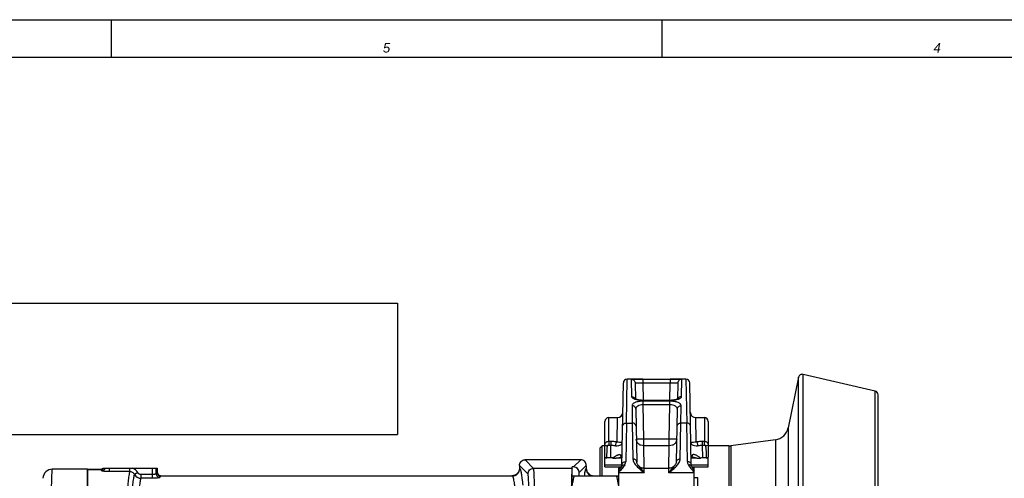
# Model space of a CAD drawing. Header units: millimetres. Extents: x 0 to 1189, y 0 to 841.
# Tile 53 of 68: x 575 to 785, y 743 to 841. Entities that reach past the tile are written whole.
import ezdxf

# ---------------------------------------------------------------- set-up
doc = ezdxf.new("R2010")
doc.units = ezdxf.units.MM
doc.header["$LTSCALE"] = 65.395
doc.layers.get('0').update_dxf_attribs({"linetype": 'CONTINUOUS'})
for name, color, linetype in [('3_ALL_AXES', 7, 'CONTINUOUS'), ('7_ALL_NOTE', 7, 'CONTINUOUS'), ('LAY0001', 7, 'CONTINUOUS')]:
    doc.layers.add(name, color=color, linetype=linetype)
doc.styles.add('TEXTSTYLE_3', font='ariali.ttf')

msp = doc.modelspace()

# ---------------------------------------------------------------- linework, layer by layer
at = {"color": 7, "linetype": 'Continuous'}
for p, q in [((0, 841), (1189, 841)), ((8, 833), (1181, 833)), ((393.874, 780.587), (655.474, 780.587)), ((655.474, 780.587), (655.474, 752.587)), ((703.296, 746.116), (703.601, 763.601)), ((707.746, 764.387), (704.401, 764.387)), ((706.147, 763.558), (706.206, 760.153)), ((707.746, 764.387), (713.601, 764.387)), ((716.946, 764.387), (713.601, 764.387)), ((715.2, 763.558), (715.141, 760.153)), ((718.051, 746.116), (717.746, 763.601)), ((740.91, 764.782), (738.727, 754.022)), ((757.253, 761.852), (741.874, 765.402)), ((713.522, 759.87), (707.825, 759.87)), ((757.874, 618.502), (757.874, 761.072)), ((706.244, 758.007), (706.441, 746.724)), ((714.906, 746.724), (715.103, 758.007)), ((699.674, 750.386), (699.674, 755.387)), ((700.474, 756.187), (702.292, 756.187)), ((719.055, 756.187), (720.874, 756.187)), ((721.674, 755.387), (721.674, 750.386)), ((393.874, 752.587), (655.474, 752.587)), ((736.014, 751.486), (726.484, 750.215)), ((698.674, 749.787), (699.074, 750.187)), ((698.674, 743.787), (698.674, 749.787)), ((699.674, 750.187), (699.074, 750.187)), ((699.074, 743.787), (699.074, 750.187)), ((726.061, 750.187), (721.674, 750.187)), ((694.514, 747.194), (682.673, 747.194)), ((699.674, 745.69), (699.674, 747.759)), ((701.334, 747.595), (699.674, 747.595)), ((703.245, 747.722), (703.245, 747.721)), ((703.245, 747.722), (703.268, 747.705)), ((718.025, 747.657), (718.046, 747.677)), ((718.046, 747.677), (718.08, 747.705)), ((718.08, 747.705), (718.102, 747.722)), ((718.083, 747.707), (718.103, 747.709)), ((718.102, 747.721), (718.102, 747.722)), ((718.103, 747.709), (718.125, 747.709)), ((721.674, 747.595), (720.442, 747.595)), ((721.674, 745.69), (721.674, 747.759)), ((589.474, 737.298), (589.474, 745.221)), ((589.474, 745.221), (592.274, 745.221)), ((592.762, 745.387), (604.274, 745.387)), ((604.274, 745.387), (604.274, 744.62)), ((681.474, 745.944), (681.474, 745.419)), ((692.992, 745.671), (692.674, 745.671)), ((692.674, 729.869), (692.674, 745.671)), ((695.714, 745.944), (695.714, 745.417)), ((699.674, 746.117), (703.296, 746.117)), ((699.674, 745.69), (703.122, 745.69)), ((706.749, 746.037), (706.749, 746.037)), ((714.598, 746.037), (714.598, 746.037)), ((718.051, 746.117), (721.674, 746.117)), ((718.225, 745.69), (721.674, 745.69)), ((605.073, 743.82), (679.875, 743.82)), ((692.674, 743.787), (702.674, 743.787)), ((694.191, 743.787), (694.191, 744.472)), ((697.313, 743.82), (698.674, 743.82)), ((719.474, 743.387), (718.674, 743.387)), ((719.474, 732.187), (719.474, 743.387))]:
    msp.add_line(p, q, dxfattribs=at)
at = {"color": 2, "linetype": 'Continuous'}
for p, q in [((8, 841), (1181, 841)), ((594.5, 841), (594.5, 833)), ((711.8, 841), (711.8, 833)), ((8, 833), (1181, 833))]:
    msp.add_line(p, q, dxfattribs=at)
at = {"color": 9, "linetype": 'Continuous'}
for p, q in [((704.239, 755.027), (704.401, 764.387)), ((705.411, 760.661), (705.347, 764.343)), ((707.746, 764.387), (707.746, 763.594)), ((707.746, 763.594), (713.601, 763.594)), ((707.746, 763.594), (707.811, 759.869)), ((713.536, 759.869), (713.601, 763.594)), ((713.601, 764.387), (713.601, 763.594)), ((716, 764.343), (715.937, 760.661)), ((716.946, 764.387), (717.108, 755.03)), ((740.91, 614.793), (740.91, 764.782)), ((741.874, 614.172), (741.874, 765.402)), ((757.253, 617.723), (757.253, 761.852)), ((707.825, 759.821), (707.825, 759.87)), ((713.522, 759.821), (707.825, 759.821)), ((713.52, 759.689), (707.827, 759.689)), ((707.827, 758.946), (707.827, 759.689)), ((713.52, 758.946), (713.52, 759.689)), ((713.522, 759.821), (713.522, 759.87)), ((705.444, 758.733), (705.508, 755.03)), ((713.52, 758.946), (707.827, 758.946)), ((707.955, 751.632), (707.827, 758.946)), ((713.392, 751.632), (713.52, 758.946)), ((715.839, 755.03), (715.903, 758.733)), ((700.474, 751.145), (700.474, 756.187)), ((702.292, 756.187), (702.201, 751.067)), ((719.146, 751.067), (719.055, 756.187)), ((720.874, 756.187), (720.874, 751.145)), ((704.239, 755.027), (704.096, 746.802)), ((704.239, 755.03), (705.508, 755.03)), ((705.508, 755.03), (705.641, 747.409)), ((715.706, 747.409), (715.839, 755.03)), ((717.108, 755.03), (715.839, 755.03)), ((717.252, 746.802), (717.108, 755.03)), ((738.727, 754.022), (738.727, 625.553)), ((713.392, 751.632), (707.955, 751.632)), ((707.955, 750.19), (707.955, 751.632)), ((713.392, 750.19), (713.392, 751.632)), ((736.014, 751.486), (736.014, 628.089)), ((713.392, 750.19), (707.955, 750.19)), ((708.041, 745.387), (707.955, 750.19)), ((713.306, 745.387), (713.392, 750.19)), ((726.061, 750.187), (726.061, 629.387)), ((726.484, 750.215), (726.484, 629.359)), ((684.484, 745.383), (682.673, 747.194)), ((694.514, 747.194), (692.992, 745.671)), ((581.725, 738.827), (581.94, 745.187)), ((589.474, 745.154), (592.342, 745.154)), ((592.342, 745.154), (592.274, 745.221)), ((594.084, 745.387), (594.084, 744.678)), ((598.417, 744.678), (594.084, 744.678)), ((598.417, 745.387), (598.417, 744.678)), ((603.264, 743.265), (603.264, 745.387)), ((604.063, 744.252), (604.063, 745.387)), ((683.285, 744.183), (681.474, 745.994)), ((681.474, 745.419), (681.539, 745.353)), ((692.674, 745.383), (684.484, 745.383)), ((695.713, 745.994), (694.191, 744.472)), ((695.714, 745.419), (695.648, 745.353)), ((706.749, 746.037), (706.751, 746.034)), ((708.057, 744.434), (708.036, 745.387)), ((713.291, 744.434), (713.311, 745.387)), ((714.596, 746.035), (714.598, 746.037)), ((600.145, 744.462), (599.453, 744.069)), ((600.837, 744.058), (600.837, 743.265)), ((603.264, 744.058), (600.837, 744.058)), ((603.264, 743.265), (600.837, 743.265)), ((604.274, 744.62), (604.208, 744.554)), ((605.073, 743.82), (605.007, 743.754)), ((605.007, 743.754), (679.94, 743.754)), ((679.875, 743.82), (679.94, 743.754)), ((697.313, 743.82), (697.28, 743.787))]:
    msp.add_line(p, q, dxfattribs=at)
at = {"color": 7, "linetype": 'Continuous'}
for points in [[(707.825, 759.87), (707.759, 759.87), (707.619, 759.873), (707.478, 759.88), (707.339, 759.89), (707.202, 759.904), (707.07, 759.921), (706.944, 759.94), (706.824, 759.962), (706.712, 759.986), (706.609, 760.011), (706.514, 760.037), (706.43, 760.063), (706.356, 760.09), (706.291, 760.115), (706.237, 760.138), (706.193, 760.16), (706.158, 760.179), (706.131, 760.195), (706.118, 760.204)], [(715.245, 760.216), (715.243, 760.214), (715.234, 760.207), (715.216, 760.195), (715.19, 760.179), (715.155, 760.161), (715.111, 760.139), (715.057, 760.115), (714.993, 760.09), (714.919, 760.064), (714.835, 760.038), (714.742, 760.012), (714.639, 759.987), (714.527, 759.963), (714.408, 759.941), (714.282, 759.921), (714.15, 759.905), (714.014, 759.891), (713.875, 759.881), (713.734, 759.874), (713.594, 759.87), (713.522, 759.87)], [(703.223, 747.709), (703.246, 747.709), (703.264, 747.707)], [(703.268, 747.705), (703.301, 747.677), (703.323, 747.657)], [(703.296, 746.116), (703.295, 746.097), (703.29, 746.061), (703.282, 746.018), (703.269, 745.97), (703.25, 745.917), (703.235, 745.878)], [(706.749, 746.037), (706.698, 746.109), (706.608, 746.248), (706.54, 746.376), (706.491, 746.489), (706.46, 746.587), (706.445, 746.669), (706.441, 746.724)], [(708.036, 745.387), (707.973, 745.389), (707.846, 745.399), (707.72, 745.419), (707.597, 745.449), (707.476, 745.489), (707.358, 745.538), (707.245, 745.597), (707.137, 745.664), (707.034, 745.74), (706.938, 745.824), (706.849, 745.915), (706.767, 746.013), (706.749, 746.037)], [(714.598, 746.037), (714.581, 746.015), (714.5, 745.917), (714.411, 745.826), (714.315, 745.742), (714.213, 745.666), (714.105, 745.599), (713.993, 745.54), (713.875, 745.49), (713.755, 745.45), (713.631, 745.42), (713.506, 745.399), (713.379, 745.389), (713.311, 745.387)], [(714.906, 746.724), (714.902, 746.668), (714.887, 746.586), (714.856, 746.488), (714.807, 746.375), (714.739, 746.248), (714.649, 746.108), (714.598, 746.037)], [(718.113, 745.878), (718.098, 745.915), (718.079, 745.969), (718.066, 746.017), (718.057, 746.06), (718.052, 746.096), (718.051, 746.116)]]:
    msp.add_lwpolyline(points, dxfattribs=at)
for centre, radius, start, end in [((704.401, 763.587), 0.8, 90, 179), ((716.946, 763.587), 0.8, 1, 90), ((741.694, 764.623), 0.8, 77, 168.53047), ((757.074, 761.072), 0.8, 0, 77), ((702.292, 757.387), 1.2, 270, 359), ((719.055, 757.387), 1.2, 181, 270), ((700.474, 755.387), 0.8, 90, 180), ((720.874, 755.387), 0.8, 0, 90), ((735.591, 754.658), 3.2, 277.59464, 348.53047), ((726.061, 753.387), 3.2, 270, 277.59464), ((581.94, 743.187), 2, 90, 178)]:
    msp.add_arc(centre, radius, start, end, dxfattribs=at)
at = {"color": 9, "linetype": 'Continuous'}
for centre, radius, start, end in [((715.873, 759.899), 0.737, 155.68641, 157.44372), ((592.34, 745.954), 0.801, 270.07925, 314.9272), ((598.413, 743.481), 1.991, 29.50792, 73.23251), ((710.089, 748.502), 4.151, 216.46594, 216.85426), ((711.268, 748.494), 4.138, 323.16954, 323.54453), ((600.84, 744.865), 1.6, 209.86947, 269.86522)]:
    msp.add_arc(centre, radius, start, end, dxfattribs=at)
at = {"color": 7, "linetype": 'Continuous'}
for centre, major_axis, ratio, start_param, end_param in [((682.572, 746.095), (1.141, 0.439), 0.8825727, 1.159796, 1.1812399), ((694.615, 746.095), (-1.141, 0.439), 0.8825727, -1.1812399, -1.159796), ((592.273, 746.022), (0.566, -0.566), 0.9987828, -0.7847892, -0.1286239), ((681.874, 750.217), (0.384, 4.461), 0.0256022, -3.4679766, -3.430691), ((692.99, 744.471), (0.85, 0.85), 0.9987828, -0.7847892, 0.7847892), ((695.313, 750.217), (-0.384, 4.461), 0.0256022, -2.8524943, -2.8152087), ((605.074, 744.621), (0.566, 0.566), 0.9987828, 2.3568035, 3.9263818)]:
    msp.add_ellipse(centre, major_axis=major_axis, ratio=ratio, start_param=start_param, end_param=end_param, dxfattribs=at)
at = {"color": 9, "linetype": 'Continuous'}
for points, knots in [([(705.347, 764.343), (705.347, 764.348), (705.368, 764.354), (705.398, 764.359), (705.457, 764.365), (705.534, 764.37), (705.634, 764.374), (705.806, 764.379), (706.067, 764.383), (706.425, 764.386), (706.836, 764.387), (707.282, 764.387), (707.589, 764.387), (707.746, 764.387)], [0, 0, 0, 0, 0.0056981, 0.0201575, 0.0438146, 0.0765572, 0.1181319, 0.1681812, 0.2918403, 0.4430137, 0.616001, 0.8041227, 1, 1, 1, 1]), ([(705.347, 764.343), (705.45, 764.343), (705.658, 764.303), (705.922, 764.128), (706.101, 763.868), (706.145, 763.66), (706.147, 763.558)], [0, 0, 0, 0, 0.2500682, 0.5000959, 0.7500676, 1, 1, 1, 1]), ([(706.147, 763.558), (706.147, 763.561), (706.159, 763.569), (706.198, 763.578), (706.288, 763.588), (706.432, 763.594), (706.629, 763.598), (706.868, 763.599), (707.142, 763.599), (707.438, 763.597), (707.642, 763.595), (707.746, 763.594)], [0, 0, 0, 0, 0.0069929, 0.0219531, 0.0789387, 0.1710482, 0.2949915, 0.4460591, 0.618438, 0.8054823, 1, 1, 1, 1]), ([(713.601, 764.387), (713.758, 764.387), (714.065, 764.387), (714.512, 764.387), (714.922, 764.386), (715.281, 764.383), (715.541, 764.379), (715.713, 764.374), (715.813, 764.37), (715.89, 764.365), (715.949, 764.359), (715.979, 764.354), (716, 764.348), (716, 764.343)], [0, 0, 0, 0, 0.1958773, 0.383999, 0.5569863, 0.7081597, 0.8318188, 0.8818681, 0.9234428, 0.9561854, 0.9798425, 0.9943019, 1, 1, 1, 1]), ([(713.601, 763.594), (713.705, 763.595), (713.909, 763.597), (714.205, 763.599), (714.479, 763.599), (714.718, 763.598), (714.915, 763.594), (715.059, 763.588), (715.149, 763.578), (715.188, 763.569), (715.2, 763.561), (715.2, 763.558)], [0, 0, 0, 0, 0.1945177, 0.381562, 0.5539409, 0.7050085, 0.8289518, 0.9210613, 0.9780469, 0.993007, 1, 1, 1, 1]), ([(716, 764.343), (715.897, 764.343), (715.689, 764.303), (715.425, 764.128), (715.246, 763.868), (715.202, 763.66), (715.2, 763.558)], [0, 0, 0, 0, 0.2500682, 0.5000959, 0.7500675, 1, 1, 1, 1]), ([(705.411, 760.661), (705.567, 760.662), (705.883, 760.574), (706.097, 760.322), (706.155, 760.181)], [0, 0, 0, 0, 0.506692, 1, 1, 1, 1]), ([(707.825, 759.821), (707.509, 759.821), (707.049, 759.853), (706.475, 759.966), (706.114, 760.073), (705.82, 760.198), (705.599, 760.338), (705.453, 760.489), (705.412, 760.608), (705.411, 760.661)], [0, 0, 0, 0, 0.3520386, 0.5108983, 0.6512947, 0.7701196, 0.8661255, 0.9406695, 1, 1, 1, 1]), ([(707.827, 759.689), (707.509, 759.689), (707.046, 759.656), (706.471, 759.535), (706.112, 759.419), (705.823, 759.277), (705.609, 759.115), (705.473, 758.933), (705.443, 758.796), (705.444, 758.733)], [0, 0, 0, 0, 0.347176, 0.5031798, 0.6405515, 0.7569417, 0.8526142, 0.9310712, 1, 1, 1, 1]), ([(715.903, 758.733), (715.904, 758.796), (715.874, 758.933), (715.738, 759.115), (715.524, 759.277), (715.235, 759.419), (714.877, 759.535), (714.301, 759.656), (713.838, 759.689), (713.52, 759.689)], [0, 0, 0, 0, 0.0689288, 0.1473857, 0.2430579, 0.3594478, 0.4968194, 0.6528233, 1, 1, 1, 1]), ([(715.937, 760.661), (715.936, 760.608), (715.894, 760.489), (715.748, 760.338), (715.527, 760.198), (715.233, 760.073), (714.872, 759.966), (714.298, 759.853), (713.838, 759.821), (713.522, 759.821)], [0, 0, 0, 0, 0.0593305, 0.1338745, 0.2298804, 0.3487053, 0.4891017, 0.6479614, 1, 1, 1, 1]), ([(715.937, 760.661), (715.784, 760.662), (715.476, 760.578), (715.262, 760.338), (715.201, 760.202)], [0, 0, 0, 0, 0.5064645, 1, 1, 1, 1]), ([(706.244, 758.007), (706.242, 758.103), (706.197, 758.297), (706.016, 758.538), (705.752, 758.697), (705.547, 758.733), (705.444, 758.733)], [0, 0, 0, 0, 0.240919, 0.4872124, 0.7409706, 1, 1, 1, 1]), ([(707.827, 758.946), (707.608, 758.948), (707.199, 758.906), (706.677, 758.708), (706.324, 758.4), (706.242, 758.128), (706.244, 758.007)], [0, 0, 0, 0, 0.3265511, 0.603955, 0.8200728, 1, 1, 1, 1]), ([(715.103, 758.007), (715.105, 758.128), (715.023, 758.4), (714.67, 758.708), (714.148, 758.906), (713.739, 758.948), (713.52, 758.946)], [0, 0, 0, 0, 0.1799271, 0.3960443, 0.6734483, 1, 1, 1, 1]), ([(715.103, 758.007), (715.105, 758.103), (715.15, 758.297), (715.331, 758.538), (715.595, 758.697), (715.801, 758.733), (715.903, 758.733)], [0, 0, 0, 0, 0.240919, 0.4872124, 0.7409706, 1, 1, 1, 1]), ([(703.439, 754.345), (703.441, 754.435), (703.487, 754.622), (703.67, 754.849), (703.933, 754.997), (704.137, 755.031), (704.239, 755.03)], [0, 0, 0, 0, 0.2345015, 0.478298, 0.7347581, 1, 1, 1, 1]), ([(706.308, 754.345), (706.306, 754.435), (706.26, 754.622), (706.077, 754.849), (705.814, 754.997), (705.61, 755.031), (705.508, 755.03)], [0, 0, 0, 0, 0.2344957, 0.47829, 0.7347526, 1, 1, 1, 1]), ([(715.039, 754.345), (715.041, 754.435), (715.087, 754.622), (715.27, 754.849), (715.533, 754.997), (715.737, 755.031), (715.839, 755.03)], [0, 0, 0, 0, 0.2344957, 0.47829, 0.7347526, 1, 1, 1, 1]), ([(717.908, 754.345), (717.906, 754.435), (717.86, 754.622), (717.677, 754.849), (717.414, 754.997), (717.21, 755.031), (717.108, 755.03)], [0, 0, 0, 0, 0.2345015, 0.478298, 0.7347581, 1, 1, 1, 1]), ([(699.674, 750.386), (699.674, 750.484), (699.716, 750.685), (699.896, 750.935), (700.162, 751.102), (700.37, 751.143), (700.474, 751.145)], [0, 0, 0, 0, 0.2421281, 0.4892442, 0.7427571, 1, 1, 1, 1]), ([(700.474, 751.145), (700.492, 751.104), (700.511, 750.992), (700.523, 750.725), (700.502, 750.502), (700.474, 750.348)], [0, 0, 0, 0, 0.1690904, 0.4172477, 1, 1, 1, 1]), ([(700.953, 751.153), (701.059, 751.154), (701.477, 751.152), (701.894, 751.116), (702.201, 751.067)], [0, 0, 0, 0, 0.2550265, 1, 1, 1, 1]), ([(700.953, 751.153), (700.963, 751.04), (700.962, 750.765), (700.959, 750.49), (700.953, 750.33)], [0, 0, 0, 0, 0.4146752, 1, 1, 1, 1]), ([(702.201, 751.067), (702.16, 751.028), (702.088, 750.914), (701.978, 750.632), (701.934, 750.385), (701.929, 750.215)], [0, 0, 0, 0, 0.1864979, 0.4368723, 1, 1, 1, 1]), ([(701.929, 750.215), (702.151, 750.169), (702.555, 750.163), (703.041, 750.368), (703.317, 750.669), (703.379, 750.904), (703.381, 751.012)], [0, 0, 0, 0, 0.3646586, 0.6257842, 0.8258362, 1, 1, 1, 1]), ([(702.201, 751.067), (702.392, 751.02), (702.653, 750.981), (702.966, 750.97), (703.121, 750.973), (703.232, 750.981), (703.315, 750.99), (703.353, 751.001), (703.381, 751.006), (703.381, 751.012)], [0, 0, 0, 0, 0.4936752, 0.6611262, 0.7885737, 0.8825514, 0.9473575, 0.9857785, 1, 1, 1, 1]), ([(707.955, 751.632), (707.851, 751.63), (707.647, 751.626), (707.351, 751.622), (707.078, 751.619), (706.839, 751.616), (706.664, 751.615), (706.549, 751.615), (706.482, 751.614), (706.43, 751.615), (706.389, 751.614), (706.372, 751.619), (706.355, 751.615), (706.355, 751.618)], [0, 0, 0, 0, 0.1950753, 0.3826355, 0.5555004, 0.707016, 0.8313632, 0.8818116, 0.923768, 0.9568336, 0.9806879, 0.9951089, 1, 1, 1, 1]), ([(707.955, 750.19), (707.75, 750.19), (707.34, 750.26), (706.813, 750.571), (706.45, 751.045), (706.359, 751.43), (706.355, 751.618)], [0, 0, 0, 0, 0.2608217, 0.5153511, 0.7609176, 1, 1, 1, 1]), ([(714.992, 751.618), (714.992, 751.615), (714.976, 751.619), (714.958, 751.614), (714.917, 751.615), (714.866, 751.614), (714.798, 751.615), (714.683, 751.615), (714.509, 751.616), (714.269, 751.619), (713.996, 751.622), (713.7, 751.626), (713.496, 751.63), (713.392, 751.632)], [0, 0, 0, 0, 0.0048911, 0.0193121, 0.0431664, 0.076232, 0.1181884, 0.1686368, 0.292984, 0.4444996, 0.6173645, 0.8049247, 1, 1, 1, 1]), ([(714.992, 751.618), (714.989, 751.43), (714.897, 751.045), (714.534, 750.571), (714.007, 750.26), (713.597, 750.19), (713.392, 750.19)], [0, 0, 0, 0, 0.2390824, 0.4846489, 0.7391783, 1, 1, 1, 1]), ([(717.966, 751.012), (717.966, 751.006), (717.995, 751.001), (718.032, 750.99), (718.115, 750.981), (718.226, 750.973), (718.381, 750.97), (718.694, 750.981), (718.956, 751.02), (719.146, 751.067)], [0, 0, 0, 0, 0.0142215, 0.052644, 0.117455, 0.2114423, 0.3389026, 0.5063655, 1, 1, 1, 1]), ([(717.966, 751.012), (717.968, 750.904), (718.03, 750.669), (718.307, 750.368), (718.793, 750.163), (719.196, 750.169), (719.418, 750.215)], [0, 0, 0, 0, 0.1741635, 0.3742082, 0.63534, 1, 1, 1, 1]), ([(719.146, 751.067), (719.246, 751.083), (719.66, 751.138), (720.078, 751.157), (720.395, 751.153)], [0, 0, 0, 0, 0.2427938, 1, 1, 1, 1]), ([(719.146, 751.067), (719.187, 751.028), (719.259, 750.914), (719.369, 750.632), (719.413, 750.385), (719.418, 750.215)], [0, 0, 0, 0, 0.1865002, 0.4368743, 1, 1, 1, 1]), ([(720.395, 751.153), (720.384, 751.04), (720.385, 750.765), (720.389, 750.49), (720.395, 750.33)], [0, 0, 0, 0, 0.4146752, 1, 1, 1, 1]), ([(720.874, 751.145), (720.855, 751.104), (720.837, 750.992), (720.825, 750.725), (720.846, 750.502), (720.874, 750.348)], [0, 0, 0, 0, 0.1690813, 0.4172401, 1, 1, 1, 1]), ([(720.874, 751.145), (720.978, 751.143), (721.186, 751.102), (721.451, 750.935), (721.631, 750.685), (721.674, 750.484), (721.674, 750.386)], [0, 0, 0, 0, 0.2572465, 0.510769, 0.7578919, 1, 1, 1, 1]), ([(699.674, 750.386), (699.674, 750.361), (699.732, 750.303), (699.85, 750.252), (700.024, 750.2), (700.156, 750.179), (700.227, 750.17)], [0, 0, 0, 0, 0.12307, 0.3447029, 0.6506605, 1, 1, 1, 1]), ([(700.227, 750.17), (700.234, 750.223), (700.298, 750.329), (700.418, 750.357), (700.474, 750.348)], [0, 0, 0, 0, 0.4870598, 1, 1, 1, 1]), ([(700.953, 750.33), (701.036, 750.326), (701.364, 750.308), (701.69, 750.264), (701.929, 750.215)], [0, 0, 0, 0, 0.2554711, 1, 1, 1, 1]), ([(719.418, 750.215), (719.496, 750.231), (719.819, 750.29), (720.146, 750.321), (720.395, 750.33)], [0, 0, 0, 0, 0.242423, 1, 1, 1, 1]), ([(720.874, 750.348), (720.929, 750.357), (721.05, 750.329), (721.113, 750.223), (721.12, 750.17)], [0, 0, 0, 0, 0.512992, 1, 1, 1, 1]), ([(721.674, 750.386), (721.674, 750.361), (721.615, 750.303), (721.434, 750.224), (721.253, 750.186), (721.12, 750.17)], [0, 0, 0, 0, 0.1235191, 0.3454046, 1, 1, 1, 1]), ([(703.012, 748.23), (703.01, 748.13), (703.043, 747.933), (703.17, 747.775), (703.245, 747.722)], [0, 0, 0, 0, 0.5205572, 1, 1, 1, 1]), ([(703.012, 748.23), (703.103, 748.165), (703.259, 748.024), (703.325, 747.817), (703.324, 747.725)], [0, 0, 0, 0, 0.5475711, 1, 1, 1, 1]), ([(703.296, 746.117), (703.297, 746.207), (703.344, 746.394), (703.526, 746.621), (703.79, 746.769), (703.993, 746.803), (704.096, 746.802)], [0, 0, 0, 0, 0.2344957, 0.47829, 0.7347526, 1, 1, 1, 1]), ([(703.986, 746.333), (704.002, 746.371), (704.059, 746.522), (704.094, 746.683), (704.096, 746.802)], [0, 0, 0, 0, 0.2572668, 1, 1, 1, 1]), ([(706.441, 746.724), (706.439, 746.814), (706.393, 747.001), (706.21, 747.228), (705.947, 747.376), (705.743, 747.41), (705.641, 747.409)], [0, 0, 0, 0, 0.2344961, 0.4782932, 0.7347558, 1, 1, 1, 1]), ([(705.641, 747.409), (705.646, 747.131), (705.8, 746.704), (706.131, 746.212), (706.565, 745.705), (707.214, 745.11), (707.771, 744.663), (708.057, 744.434)], [0, 0, 0, 0, 0.2122191, 0.3295643, 0.4542293, 0.7206113, 1, 1, 1, 1]), ([(713.291, 744.434), (713.576, 744.663), (714.133, 745.11), (714.782, 745.705), (715.216, 746.212), (715.548, 746.704), (715.701, 747.131), (715.706, 747.409)], [0, 0, 0, 0, 0.2793888, 0.5457707, 0.6704357, 0.7877809, 1, 1, 1, 1]), ([(714.906, 746.724), (714.908, 746.814), (714.954, 747.001), (715.137, 747.228), (715.4, 747.376), (715.604, 747.41), (715.706, 747.409)], [0, 0, 0, 0, 0.2344964, 0.4782932, 0.7347556, 1, 1, 1, 1]), ([(718.051, 746.117), (718.05, 746.207), (718.004, 746.394), (717.821, 746.621), (717.558, 746.769), (717.354, 746.803), (717.252, 746.802)], [0, 0, 0, 0, 0.2344957, 0.47829, 0.7347526, 1, 1, 1, 1]), ([(717.252, 746.802), (717.252, 746.763), (717.265, 746.602), (717.315, 746.445), (717.362, 746.333)], [0, 0, 0, 0, 0.244967, 1, 1, 1, 1]), ([(718.335, 748.23), (718.244, 748.165), (718.088, 748.024), (718.022, 747.817), (718.023, 747.725)], [0, 0, 0, 0, 0.5475712, 1, 1, 1, 1]), ([(718.102, 747.722), (718.178, 747.775), (718.304, 747.933), (718.337, 748.13), (718.335, 748.23)], [0, 0, 0, 0, 0.4794428, 1, 1, 1, 1]), ([(592.485, 744.865), (592.464, 744.926), (592.427, 745.027), (592.372, 745.123), (592.342, 745.154)], [0, 0, 0, 0, 0.6012845, 1, 1, 1, 1]), ([(593.235, 745.387), (593.179, 745.238), (592.971, 744.966), (592.644, 744.865), (592.485, 744.865)], [0, 0, 0, 0, 0.4994845, 1, 1, 1, 1]), ([(594.084, 744.678), (593.884, 744.678), (593.594, 744.685), (593.225, 744.71), (592.987, 744.734), (592.79, 744.761), (592.637, 744.792), (592.543, 744.821), (592.49, 744.848), (592.485, 744.865)], [0, 0, 0, 0, 0.3680144, 0.5356452, 0.6842257, 0.8084522, 0.9039462, 0.9677171, 1, 1, 1, 1]), ([(598.417, 744.678), (598.346, 744.396), (598.227, 743.687), (598.075, 742.42), (597.925, 740.755), (597.837, 739.512), (597.792, 738.827)], [0, 0, 0, 0, 0.1484832, 0.3655734, 0.6500659, 1, 1, 1, 1]), ([(599.453, 744.069), (599.352, 744.25), (599.048, 744.565), (598.625, 744.679), (598.417, 744.678)], [0, 0, 0, 0, 0.4998285, 1, 1, 1, 1]), ([(679.94, 743.754), (680.148, 743.755), (680.568, 743.838), (681.1, 744.194), (681.456, 744.725), (681.539, 745.146), (681.539, 745.353)], [0, 0, 0, 0, 0.2499578, 0.5, 0.7500422, 1, 1, 1, 1]), ([(681.539, 745.353), (681.574, 745.318), (681.635, 745.203), (681.71, 744.983), (681.785, 744.672), (681.862, 744.27), (681.938, 743.777), (682.046, 742.943), (682.114, 742.271), (682.158, 741.794)], [0, 0, 0, 0, 0.0408383, 0.1046243, 0.1926248, 0.3051882, 0.4423542, 0.6040194, 1, 1, 1, 1]), ([(683.285, 744.183), (683.285, 744.339), (683.348, 744.654), (683.615, 745.053), (684.013, 745.32), (684.328, 745.382), (684.484, 745.383)], [0, 0, 0, 0, 0.2499576, 0.5, 0.7500424, 1, 1, 1, 1]), ([(684.515, 730.303), (684.535, 730.424), (684.562, 730.747), (684.597, 731.345), (684.628, 732.158), (684.667, 733.589), (684.695, 735.663), (684.703, 737.858), (684.694, 739.669), (684.681, 740.964), (684.661, 742.152), (684.638, 743.057), (684.617, 743.698), (684.601, 744.108), (684.584, 744.464), (684.566, 744.764), (684.547, 745.006), (684.528, 745.187), (684.512, 745.3), (684.497, 745.358), (684.489, 745.377), (684.484, 745.383)], [0, 0, 0, 0, 0.024371, 0.0644665, 0.118986, 0.1861212, 0.348931, 0.5313005, 0.6222633, 0.7090021, 0.7886134, 0.8584353, 0.888932, 0.9161382, 0.9398278, 0.959805, 0.9759071, 0.9880078, 0.9960267, 0.9985055, 1, 1, 1, 1]), ([(692.674, 745.28), (692.654, 745.169), (692.628, 744.873), (692.594, 744.324), (692.565, 743.576), (692.538, 742.652), (692.516, 741.579), (692.494, 739.949), (692.483, 737.811), (692.493, 735.673), (692.515, 734.039), (692.537, 732.961), (692.564, 732.03), (692.593, 731.275), (692.627, 730.719), (692.653, 730.416), (692.672, 730.303)], [0, 0, 0, 0, 0.0225201, 0.05955, 0.1100004, 0.1723485, 0.2447003, 0.3248525, 0.4986145, 0.6725793, 0.7529793, 0.8256673, 0.8884294, 0.939359, 0.9769183, 1, 1, 1, 1]), ([(695.648, 745.353), (695.628, 745.334), (695.59, 745.277), (695.517, 745.115), (695.433, 744.818), (695.339, 744.355), (695.283, 743.996), (695.254, 743.794)], [0, 0, 0, 0, 0.0519889, 0.1233774, 0.3289592, 0.6209699, 1, 1, 1, 1]), ([(695.648, 745.353), (695.648, 745.172), (695.712, 744.805), (695.986, 744.321), (696.407, 743.957), (696.754, 743.822), (696.932, 743.786)], [0, 0, 0, 0, 0.2499428, 0.4999665, 0.7500092, 1, 1, 1, 1]), ([(703.188, 745.776), (703.257, 745.892), (703.474, 746.087), (703.756, 746.151), (703.898, 746.15)], [0, 0, 0, 0, 0.4851412, 1, 1, 1, 1]), ([(706.768, 746.012), (706.856, 745.894), (707.054, 745.654), (707.498, 745.14), (707.835, 744.729), (708.057, 744.434)], [0, 0, 0, 0, 0.2170993, 0.4574227, 1, 1, 1, 1]), ([(713.291, 744.434), (713.512, 744.729), (713.85, 745.141), (714.294, 745.655), (714.492, 745.895), (714.58, 746.013)], [0, 0, 0, 0, 0.5426393, 0.7829502, 1, 1, 1, 1]), ([(718.159, 745.776), (718.09, 745.892), (717.873, 746.087), (717.591, 746.151), (717.449, 746.15)], [0, 0, 0, 0, 0.4851412, 1, 1, 1, 1]), ([(598.831, 738.281), (598.875, 738.957), (598.964, 740.184), (599.112, 741.829), (599.264, 743.084), (599.383, 743.787), (599.453, 744.069)], [0, 0, 0, 0, 0.3490502, 0.6332361, 0.8506184, 1, 1, 1, 1]), ([(600.837, 744.058), (600.698, 744.058), (600.417, 744.133), (600.214, 744.341), (600.145, 744.462)], [0, 0, 0, 0, 0.4999415, 1, 1, 1, 1]), ([(600.216, 737.554), (600.26, 738.22), (600.348, 739.429), (600.497, 741.052), (600.648, 742.291), (600.767, 742.987), (600.837, 743.265)], [0, 0, 0, 0, 0.348452, 0.6324312, 0.8500103, 1, 1, 1, 1]), ([(604.063, 744.252), (604.058, 744.22), (603.966, 744.16), (603.802, 744.11), (603.552, 744.067), (603.365, 744.058), (603.264, 744.058)], [0, 0, 0, 0, 0.1140575, 0.3319658, 0.6400197, 1, 1, 1, 1]), ([(604.863, 743.457), (604.857, 743.44), (604.805, 743.412), (604.71, 743.382), (604.557, 743.35), (604.36, 743.322), (604.123, 743.298), (603.753, 743.273), (603.463, 743.265), (603.264, 743.265)], [0, 0, 0, 0, 0.0325934, 0.0964842, 0.1920087, 0.3162016, 0.4647046, 0.6322257, 1, 1, 1, 1]), ([(604.208, 744.554), (604.176, 744.522), (604.121, 744.422), (604.083, 744.316), (604.063, 744.252)], [0, 0, 0, 0, 0.3955383, 1, 1, 1, 1]), ([(604.063, 744.252), (604.064, 744.148), (604.106, 743.94), (604.284, 743.676), (604.549, 743.499), (604.759, 743.457), (604.863, 743.457)], [0, 0, 0, 0, 0.2492317, 0.4990996, 0.7494942, 1, 1, 1, 1]), ([(604.208, 744.554), (604.208, 744.45), (604.25, 744.24), (604.428, 743.974), (604.693, 743.796), (604.903, 743.754), (605.007, 743.754)], [0, 0, 0, 0, 0.2499576, 0.5, 0.7500424, 1, 1, 1, 1]), ([(605.007, 743.754), (604.976, 743.724), (604.921, 743.624), (604.883, 743.52), (604.863, 743.457)], [0, 0, 0, 0, 0.3961401, 1, 1, 1, 1]), ([(679.94, 743.754), (679.963, 743.732), (680.006, 743.666), (680.09, 743.473), (680.184, 743.113), (680.292, 742.547), (680.398, 741.802), (680.504, 740.881), (680.609, 739.787), (680.711, 738.523), (680.852, 736.512), (681.014, 733.609), (681.187, 729.69), (681.343, 725.228), (681.43, 722.079), (681.471, 720.423)], [0, 0, 0, 0, 0.0041044, 0.009902, 0.0269758, 0.0515628, 0.0836861, 0.1232825, 0.1702422, 0.2244206, 0.2856434, 0.4283934, 0.5965951, 0.7879906, 1, 1, 1, 1]), ([(683.316, 731.484), (683.336, 731.586), (683.363, 731.859), (683.398, 732.362), (683.429, 733.047), (683.467, 734.252), (683.496, 735.999), (683.503, 737.847), (683.495, 739.372), (683.481, 740.463), (683.461, 741.463), (683.436, 742.34), (683.409, 742.981), (683.384, 743.41), (683.366, 743.663), (683.348, 743.866), (683.33, 744.02), (683.31, 744.118), (683.297, 744.171), (683.285, 744.183)], [0, 0, 0, 0, 0.0244171, 0.0645247, 0.1190389, 0.1861586, 0.3489235, 0.5312428, 0.6221806, 0.708895, 0.7884838, 0.8582879, 0.9159813, 0.9396715, 0.9596544, 0.9757689, 0.9878924, 0.9959527, 1, 1, 1, 1])]:
    msp.add_open_spline(points, degree=3, knots=knots, dxfattribs=at)
for points in [[(700.474, 751.145), (700.633, 751.155), (700.793, 751.151), (700.953, 751.153)], [(720.395, 751.153), (720.554, 751.151), (720.714, 751.155), (720.874, 751.145)], [(700.474, 750.348), (700.631, 750.324), (700.793, 750.335), (700.953, 750.33)], [(720.395, 750.33), (720.554, 750.335), (720.716, 750.324), (720.874, 750.348)], [(703.188, 745.776), (703.205, 745.81), (703.22, 745.843), (703.234, 745.877)], [(703.898, 746.15), (703.93, 746.21), (703.959, 746.271), (703.986, 746.333)], [(717.449, 746.15), (717.417, 746.21), (717.388, 746.271), (717.362, 746.333)], [(718.159, 745.776), (718.143, 745.81), (718.127, 745.843), (718.113, 745.877)]]:
    msp.add_open_spline(points, degree=3, dxfattribs=at)
at = {"color": 7, "linetype": 'Continuous'}
for points, knots in [([(681.474, 745.994), (681.475, 746.148), (681.535, 746.458), (681.793, 746.854), (682.183, 747.123), (682.493, 747.191), (682.647, 747.194)], [0, 0, 0, 0, 0.2491218, 0.4992094, 0.7495546, 1, 1, 1, 1]), ([(695.713, 745.994), (695.712, 746.148), (695.652, 746.458), (695.394, 746.854), (695.004, 747.123), (694.694, 747.191), (694.54, 747.194)], [0, 0, 0, 0, 0.2491218, 0.4992094, 0.7495546, 1, 1, 1, 1]), ([(681.474, 745.419), (681.474, 745.211), (681.391, 744.791), (681.035, 744.259), (680.503, 743.903), (680.083, 743.82), (679.875, 743.82)], [0, 0, 0, 0, 0.2499958, 0.4999951, 0.7499945, 1, 1, 1, 1]), ([(695.714, 745.417), (695.714, 745.209), (695.797, 744.789), (696.153, 744.258), (696.685, 743.903), (697.106, 743.82), (697.314, 743.82)], [0, 0, 0, 0, 0.2499947, 0.4999942, 0.7499937, 1, 1, 1, 1]), ([(692.722, 741.663), (692.742, 741.843), (692.846, 742.563), (693.037, 743.269), (693.209, 743.787)], [0, 0, 0, 0, 0.2491108, 1, 1, 1, 1]), ([(702.674, 740.787), (702.674, 741.295), (702.57, 742.316), (702.299, 743.302), (702.138, 743.787)], [0, 0, 0, 0, 0.498127, 1, 1, 1, 1])]:
    msp.add_open_spline(points, degree=3, knots=knots, dxfattribs=at)
at = {"layer": '3_ALL_AXES', "color": 7, "linetype": 'Continuous'}
for p, q in [((699.674, 747.759), (699.674, 750.386)), ((721.674, 750.386), (721.674, 747.759)), ((700.905, 747.595), (700.096, 747.595)), ((703.321, 747.552), (702.078, 747.552)), ((703.222, 747.709), (703.223, 747.709)), ((719.269, 747.552), (718.026, 747.552)), ((718.125, 747.709), (718.125, 747.709)), ((721.251, 747.595), (720.442, 747.595)), ((589.474, 745.162), (589.474, 723.083)), ((702.674, 730.187), (702.674, 745.407)), ((708.036, 745.387), (713.311, 745.387)), ((718.674, 730.187), (718.674, 745.407))]:
    msp.add_line(p, q, dxfattribs=at)
at = {"layer": '3_ALL_AXES', "color": 9, "linetype": 'Continuous'}
for p, q in [((700.905, 747.595), (700.953, 750.33)), ((720.395, 750.33), (720.442, 747.595)), ((708.057, 744.434), (702.674, 744.434)), ((718.674, 744.434), (713.291, 744.434))]:
    msp.add_line(p, q, dxfattribs=at)
at = {"layer": '3_ALL_AXES', "color": 7, "linetype": 'Continuous'}
for centre, radius, start, end in [((700.906, 741.542), 6.053, 85.95046, 90.01477), ((720.441, 741.542), 6.053, 89.98523, 94.04954), ((702.497, 746.187), 0.8, 282.76022, 337.21497), ((718.85, 746.187), 0.8, 202.78496, 257.23978)]:
    msp.add_arc(centre, radius, start, end, dxfattribs=at)
at = {"layer": '3_ALL_AXES', "color": 9, "linetype": 'Continuous'}
for points in [[(700.096, 747.595), (700.111, 748.454), (700.108, 749.319), (700.227, 750.17)], [(721.12, 750.17), (721.238, 749.319), (721.235, 748.454), (721.251, 747.595)]]:
    msp.add_open_spline(points, degree=3, dxfattribs=at)
at = {"layer": '3_ALL_AXES', "color": 7, "linetype": 'Continuous'}
for points, knots in [([(699.674, 747.759), (699.674, 747.702), (699.794, 747.636), (699.937, 747.604), (700.041, 747.595), (700.095, 747.595)], [0, 0, 0, 0, 0.3578379, 0.6571685, 1, 1, 1, 1]), ([(721.252, 747.595), (721.306, 747.595), (721.41, 747.604), (721.553, 747.636), (721.674, 747.702), (721.674, 747.759)], [0, 0, 0, 0, 0.3428422, 0.6421642, 1, 1, 1, 1])]:
    msp.add_open_spline(points, degree=3, knots=knots, dxfattribs=at)
at = {"layer": '3_ALL_AXES', "color": 9, "linetype": 'Continuous'}
for points, knots in [([(701.334, 747.58), (701.48, 747.694), (701.701, 747.856), (702.003, 748.045), (702.221, 748.163), (702.435, 748.253), (702.641, 748.308), (702.84, 748.313), (702.962, 748.266), (703.012, 748.23)], [0, 0, 0, 0, 0.2947032, 0.4336629, 0.5653926, 0.6883331, 0.8009353, 0.9030311, 1, 1, 1, 1]), ([(702.078, 747.552), (702.27, 747.596), (702.648, 747.67), (703.034, 747.709), (703.222, 747.709)], [0, 0, 0, 0, 0.5112745, 1, 1, 1, 1]), ([(719.269, 747.552), (719.077, 747.596), (718.699, 747.67), (718.314, 747.709), (718.125, 747.709)], [0, 0, 0, 0, 0.5112745, 1, 1, 1, 1]), ([(720.013, 747.58), (719.867, 747.694), (719.646, 747.856), (719.345, 748.045), (719.126, 748.163), (718.913, 748.253), (718.706, 748.308), (718.507, 748.313), (718.385, 748.266), (718.335, 748.23)], [0, 0, 0, 0, 0.2947027, 0.4336624, 0.5653922, 0.6883327, 0.8009351, 0.9030311, 1, 1, 1, 1]), ([(703.898, 746.15), (703.767, 745.867), (703.372, 745.333), (702.916, 744.867), (702.674, 744.627)], [0, 0, 0, 0, 0.4779694, 1, 1, 1, 1]), ([(703.188, 745.776), (703.118, 745.632), (702.937, 745.322), (702.765, 745.007), (702.674, 744.83)], [0, 0, 0, 0, 0.446621, 1, 1, 1, 1]), ([(717.449, 746.15), (717.58, 745.867), (717.975, 745.333), (718.431, 744.867), (718.674, 744.627)], [0, 0, 0, 0, 0.4779694, 1, 1, 1, 1]), ([(718.159, 745.776), (718.229, 745.632), (718.41, 745.322), (718.583, 745.007), (718.674, 744.83)], [0, 0, 0, 0, 0.4466211, 1, 1, 1, 1])]:
    msp.add_open_spline(points, degree=3, knots=knots, dxfattribs=at)
at = {"layer": '3_ALL_AXES', "color": 7, "linetype": 'Continuous'}
for points in [[(701.334, 747.58), (701.582, 747.562), (701.83, 747.552), (702.078, 747.552)], [(719.269, 747.552), (719.517, 747.552), (719.766, 747.562), (720.013, 747.58)]]:
    msp.add_open_spline(points, degree=3, dxfattribs=at)
at = {"layer": 'LAY0001', "color": 7, "linetype": 'Continuous'}
msp.add_line((589.474, 745.187), (581.94, 745.187), dxfattribs=at)

# ---------------------------------------------------------------- texts
at = {"layer": '7_ALL_NOTE', "color": 1, "linetype": 'Continuous', "char_height": 2, "attachment_point": 2, "line_spacing_factor": 0.9, "style": 'TEXTSTYLE_3'}
for s, insert, width in [('5', (653.15, 836), 1.59851), ('4', (770.45, 836), 1.5539)]:
    msp.add_mtext(s, dxfattribs=dict(at, insert=insert, width=width))

doc.saveas('drawing.dxf')
